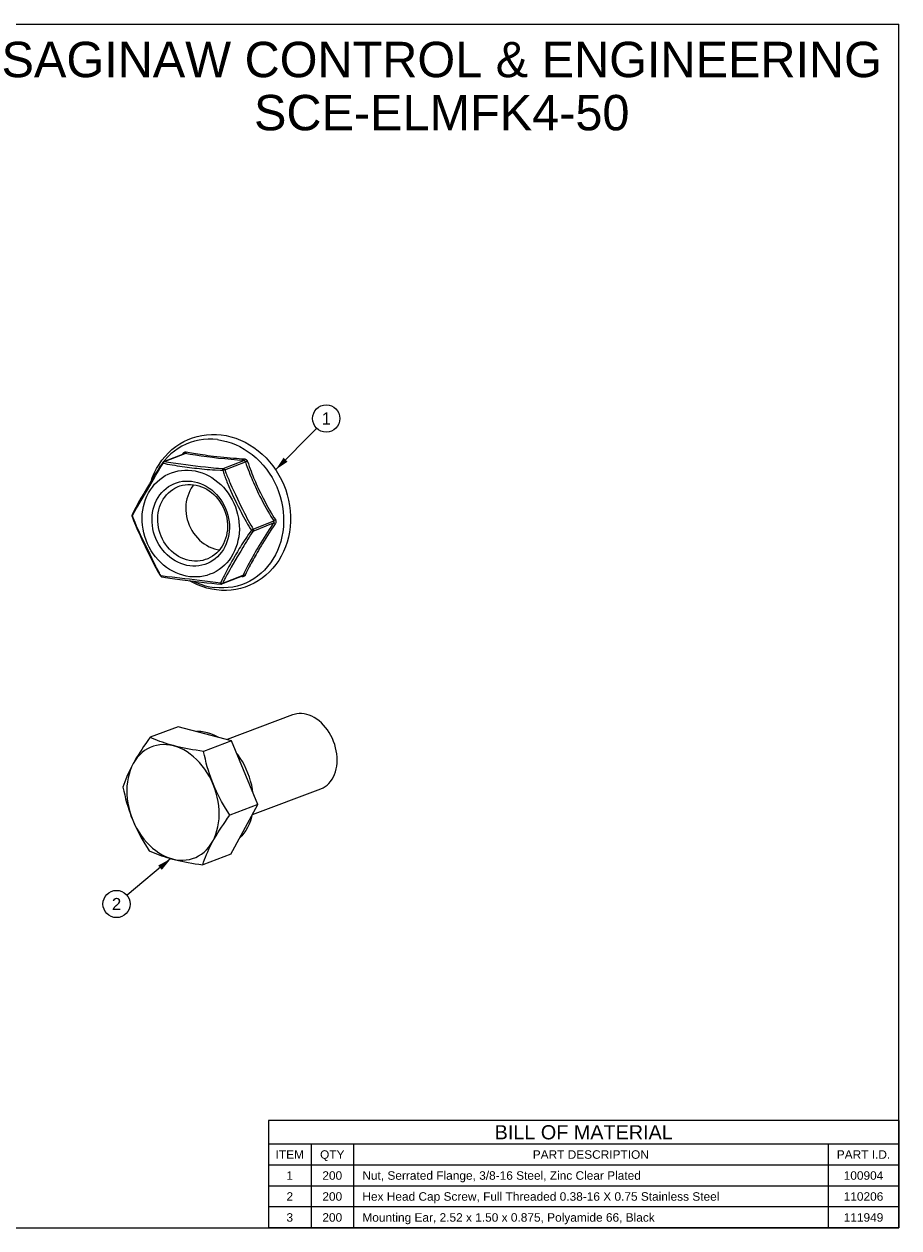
# Model space of a CAD drawing. Header units: inches. Extents: x 0 to 7.33, y 0 to 5.67.
# Tile 4 of 4: x 3.22 to 7.33, y 0 to 5.67. Entities that reach past the tile are written whole.
import ezdxf

# ---------------------------------------------------------------- set-up
doc = ezdxf.new("R2010")
doc.units = ezdxf.units.IN
doc.header["$LTSCALE"] = 0.403333
doc.header["$MEASUREMENT"] = 0
doc.layers.get('0').update_dxf_attribs({"linetype": 'CONTINUOUS'})
doc.layers.add('02___PRT_ALL_AXES', color=7, linetype='CONTINUOUS')
doc.styles.get("Standard").update_dxf_attribs({"font": 'arial.ttf'})
doc.dimstyles.get("Standard").update_dxf_attribs({"dimtxt": 0.056667, "dimasz": 0.066667, "dimexe": 0.09, "dimexo": 0.07, "dimgap": 0.09, "dimtad": 0, "dimtih": 1, "dimtoh": 1, "dimdec": 3, "dimzin": 4, "dimdsep": 46, "dimtxsty": 'Standard', "dimblk": '_FILLED', "dimblk1": '_FILLED', "dimblk2": '_FILLED', "dimcen": 0.09, "dimadec": 3, "dimazin": 1, "dimtp": 0.001, "dimtm": 0.001, "dimtfac": 1, "dimtdec": 3, "dimtofl": 0, "dimtmove": 0, "dimatfit": 3, "dimldrblk": '_FILLED', "dimfxl": 0, "dimtolj": 1, "dimtzin": 4, "dimarcsym": 0})

# ---------------------------------------------------------------- blocks, each defined once
blk = doc.blocks.new('_FILLED')
at = {"color": 0, "linetype": 'ByBlock'}
blk.add_solid([(0, 0), (-1, 0.2), (-1, -0.2)], dxfattribs=at)
blk = doc.blocks.new('BALLOON_BL1', base_point=(3.6517, 1.5247))
at = {"color": 2, "linetype": 'Continuous'}
blk.add_circle((3.6517, 1.5247), 0.0642, dxfattribs=at)
at = {"color": 2, "linetype": 'Continuous', "insert": (3.6296, 1.5531), "char_height": 0.0567, "width": 0.044027, "attachment_point": 1, "line_spacing_factor": 0.9}
blk.add_mtext('2', dxfattribs=at)
blk = doc.blocks.new('BALLOON_BL2', base_point=(4.6386, 3.8101))
at = {"color": 2, "linetype": 'Continuous'}
blk.add_circle((4.6386, 3.8101), 0.0642, dxfattribs=at)
at = {"color": 2, "linetype": 'Continuous', "insert": (4.6166, 3.8384), "char_height": 0.0567, "width": 0.044027, "attachment_point": 1, "line_spacing_factor": 0.9}
blk.add_mtext('1', dxfattribs=at)

msp = doc.modelspace()

# ---------------------------------------------------------------- linework, layer by layer
at = {"color": 7, "linetype": 'Continuous'}
for p, q in [((0, 5.6667), (7.3333, 5.6667)), ((7.3333, 0), (7.3333, 5.6667)), ((3.8733, 3.6071), (3.9706, 3.6455)), ((3.8771, 3.6076), (3.9739, 3.6458)), ((3.9625, 3.6424), (3.9644, 3.6451)), ((3.8483, 3.563), (3.8557, 3.5753)), ((3.8687, 3.6034), (3.8687, 3.6034)), ((3.9769, 3.5931), (4.0112, 3.5889)), ((4.0112, 3.5889), (4.0459, 3.5847)), ((4.0459, 3.5847), (4.0699, 3.582)), ((4.1535, 3.5741), (4.2503, 3.6123)), ((4.1612, 3.5683), (4.2579, 3.6065)), ((3.797, 3.4749), (3.8294, 3.5309)), ((3.8294, 3.5309), (3.8369, 3.5437)), ((4.1401, 3.5663), (4.1512, 3.5658)), ((3.7628, 3.4169), (3.797, 3.4749)), ((4.1946, 3.4876), (4.201, 3.4736)), ((4.201, 3.4736), (4.2109, 3.4526)), ((3.7516, 3.3978), (3.7628, 3.4169)), ((4.1961, 3.4544), (4.2027, 3.4403)), ((4.2027, 3.4403), (4.2094, 3.4261)), ((4.2094, 3.4261), (4.2164, 3.4115)), ((4.2109, 3.4526), (4.221, 3.4314)), ((4.2164, 3.4115), (4.224, 3.3959)), ((4.221, 3.4314), (4.2354, 3.4013)), ((4.2354, 3.4013), (4.2439, 3.3839)), ((4.224, 3.3959), (4.2327, 3.3784)), ((4.2942, 3.28), (4.3909, 3.3182)), ((4.2944, 3.2898), (4.3911, 3.328)), ((3.8093, 3.17), (3.7649, 3.2628)), ((4.2201, 3.1825), (4.2121, 3.169)), ((4.2357, 3.1862), (4.2198, 3.1591)), ((3.8194, 3.1489), (3.8093, 3.17)), ((3.8262, 3.1349), (3.8194, 3.1489)), ((3.8331, 3.121), (3.8262, 3.1349)), ((4.1872, 3.1258), (4.1803, 3.1134)), ((4.1942, 3.1381), (4.1872, 3.1258)), ((4.202, 3.1286), (4.1915, 3.1103)), ((4.2012, 3.1503), (4.1942, 3.1381)), ((4.2198, 3.1591), (4.202, 3.1286)), ((3.8797, 3.0668), (3.8609, 3.0696)), ((3.8651, 3.0645), (3.8651, 3.0645)), ((3.9252, 3.0613), (3.9133, 3.0626)), ((3.9723, 3.0559), (3.9252, 3.0613)), ((4.147, 3.0316), (4.2443, 3.07)), ((4.151, 3.0351), (4.2477, 3.0733)), ((4.1778, 3.086), (4.1711, 3.0739)), ((4.1803, 3.1134), (4.1736, 3.101)), ((4.1846, 3.0982), (4.1778, 3.086)), ((4.1915, 3.1103), (4.1846, 3.0982)), ((4.2417, 3.0653), (4.2337, 3.0659)), ((3.9952, 3.0532), (3.9723, 3.0559)), ((4.0182, 3.0503), (3.9952, 3.0532)), ((4.1047, 3.0394), (4.0788, 3.0426)), ((4.1931, 2.2928), (3.9413, 2.3589)), ((4.3168, 1.9927), (4.1931, 2.2928)), ((4.1887, 1.7587), (4.3168, 1.9927)), ((0, 0), (7.3333, 0))]:
    msp.add_line(p, q, dxfattribs=at)
at = {"color": 2, "linetype": 'Continuous'}
for p, q in [((7.3334, 0.5057), (4.3667, 0.5057)), ((4.3667, 0.5057), (4.3667, 0)), ((7.3334, 0.5057), (7.3334, 0)), ((7.3334, 0.395), (4.3667, 0.395)), ((4.5667, 0.395), (4.5667, 0)), ((4.7667, 0.395), (4.7667, 0)), ((7, 0.395), (7, 0)), ((7.3334, 0.296), (4.3667, 0.296)), ((7.3334, 0.1973), (4.3667, 0.1973)), ((7.3334, 0.0987), (4.3667, 0.0987)), ((7.3334, 0), (4.3667, 0))]:
    msp.add_line(p, q, dxfattribs=at)
at = {"color": 7, "linetype": 'Continuous'}
for points in [[(3.9644, 3.6451), (3.9657, 3.6468), (3.9671, 3.6483), (3.9685, 3.6496), (3.97, 3.6507), (3.9716, 3.6517), (3.9732, 3.6523), (3.9749, 3.6528), (3.9765, 3.6531), (3.9782, 3.6531), (3.9799, 3.6529)], [(3.9659, 3.6437), (3.9658, 3.6438), (3.9652, 3.6444), (3.9644, 3.6451)], [(3.9739, 3.6458), (3.9731, 3.6459), (3.9724, 3.646), (3.9716, 3.6458), (3.9708, 3.6456), (3.9706, 3.6455)], [(3.9799, 3.6529), (3.9794, 3.6516), (3.9789, 3.6503), (3.9782, 3.6492), (3.9774, 3.6482), (3.9766, 3.6473), (3.9757, 3.6466), (3.9748, 3.6461), (3.9739, 3.6458)], [(4.2503, 3.6123), (4.22, 3.6144), (4.1902, 3.6168), (4.1609, 3.6195), (4.132, 3.6225), (4.1038, 3.6258), (4.0762, 3.6293), (4.0494, 3.633), (4.0233, 3.6371), (3.9982, 3.6413), (3.9739, 3.6458)], [(3.9799, 3.6529), (3.9875, 3.6514), (4.0042, 3.6484)], [(4.0042, 3.6484), (4.0134, 3.6469), (4.0232, 3.6452), (4.0336, 3.6435), (4.0447, 3.6418), (4.0565, 3.64), (4.0687, 3.6383), (4.0815, 3.6365), (4.1079, 3.6332)], [(4.1079, 3.6332), (4.1241, 3.6313), (4.14, 3.6295), (4.1561, 3.6279), (4.1718, 3.6263), (4.187, 3.6249), (4.2015, 3.6237), (4.2153, 3.6226)], [(3.8687, 3.6034), (3.8577, 3.5869), (3.8454, 3.5676), (3.8325, 3.5468), (3.8194, 3.525), (3.806, 3.5025), (3.7926, 3.4797), (3.7793, 3.4568), (3.7663, 3.4343), (3.754, 3.4126), (3.7426, 3.3919), (3.7327, 3.3731), (3.7247, 3.3572)], [(3.8557, 3.5753), (3.8627, 3.5865), (3.8658, 3.5914), (3.8711, 3.5998)], [(3.8711, 3.5998), (3.8703, 3.6007), (3.8696, 3.6014), (3.8691, 3.602), (3.8688, 3.6026), (3.8686, 3.603), (3.8687, 3.6034), (3.8687, 3.6034)], [(3.8735, 3.605), (3.8728, 3.6039), (3.8721, 3.6026), (3.8716, 3.6013), (3.8711, 3.5998)], [(3.8711, 3.5998), (3.8803, 3.5978), (3.8905, 3.5958), (3.9016, 3.5938), (3.9133, 3.5916), (3.9251, 3.5897), (3.937, 3.5877), (3.9488, 3.586), (3.9606, 3.5842), (3.9722, 3.5826), (3.9837, 3.5811), (3.9952, 3.5796), (4.0066, 3.5782), (4.018, 3.5768), (4.0296, 3.5755), (4.0414, 3.5743), (4.0534, 3.573), (4.0657, 3.5718), (4.0781, 3.5707), (4.0907, 3.5697), (4.1034, 3.5687), (4.1161, 3.5678), (4.1401, 3.5663)], [(3.8733, 3.6071), (3.8737, 3.6073), (3.8748, 3.6075), (3.876, 3.6076), (3.8772, 3.6076)], [(3.8753, 3.6067), (3.8744, 3.6059), (3.8735, 3.605)], [(3.8772, 3.6076), (3.8762, 3.6072), (3.8753, 3.6067)], [(3.8771, 3.6076), (3.8862, 3.606), (3.8961, 3.6043), (3.907, 3.6026), (3.9186, 3.6008), (3.9302, 3.5992), (3.942, 3.5976), (3.9537, 3.596), (3.9769, 3.5931)], [(4.0699, 3.582), (4.0822, 3.5806), (4.0946, 3.5793), (4.1071, 3.578), (4.1195, 3.5769), (4.1315, 3.5758), (4.1428, 3.5749), (4.1535, 3.5741)], [(4.1512, 3.5659), (4.1514, 3.5674), (4.1516, 3.5688), (4.1518, 3.5701), (4.1521, 3.5712), (4.1525, 3.5722), (4.1528, 3.5731), (4.1532, 3.5737), (4.1536, 3.5741)], [(4.1536, 3.5741), (4.1547, 3.5739), (4.1559, 3.5735), (4.157, 3.5729), (4.158, 3.5722), (4.159, 3.5714), (4.1598, 3.5704), (4.1606, 3.5694), (4.1612, 3.5683)], [(4.2153, 3.6226), (4.2407, 3.6206), (4.2524, 3.6199)], [(4.2503, 3.6123), (4.2506, 3.6127), (4.2509, 3.6133), (4.2512, 3.614), (4.2515, 3.615), (4.2518, 3.616), (4.252, 3.6172), (4.2522, 3.6185), (4.2524, 3.6199)], [(4.2579, 3.6065), (4.2576, 3.6075), (4.2572, 3.6084), (4.2567, 3.6093), (4.2561, 3.61), (4.2553, 3.6107), (4.2545, 3.6112), (4.2536, 3.6117), (4.2525, 3.612), (4.2514, 3.6122), (4.2503, 3.6123)], [(4.2524, 3.6199), (4.2545, 3.6197), (4.2565, 3.6192), (4.2584, 3.6185), (4.2601, 3.6176), (4.2617, 3.6165), (4.2632, 3.6152), (4.2646, 3.6138), (4.2657, 3.6121), (4.2667, 3.6103), (4.2675, 3.6084)], [(4.2675, 3.6084), (4.2661, 3.608), (4.2648, 3.6075), (4.2634, 3.6072), (4.2621, 3.6069), (4.2609, 3.6067), (4.2598, 3.6065), (4.2588, 3.6065), (4.2579, 3.6065)], [(4.2579, 3.6065), (4.2623, 3.5938), (4.2667, 3.5816), (4.271, 3.57), (4.2753, 3.5588), (4.2794, 3.5481), (4.2835, 3.5378), (4.2876, 3.5279), (4.2918, 3.518), (4.2959, 3.5083), (4.3003, 3.4985), (4.3047, 3.4885), (4.3095, 3.4781), (4.3147, 3.4671), (4.3202, 3.4555), (4.3264, 3.443), (4.3331, 3.4298), (4.3404, 3.4159), (4.348, 3.4017), (4.3557, 3.3876), (4.3634, 3.374), (4.3708, 3.3613), (4.378, 3.3493), (4.3847, 3.3383), (4.3911, 3.328)], [(4.2675, 3.6084), (4.2719, 3.5959), (4.2761, 3.5839), (4.2804, 3.5724), (4.2846, 3.5614), (4.2887, 3.5509), (4.2927, 3.5407), (4.2968, 3.5309), (4.3008, 3.5212), (4.305, 3.5116), (4.3092, 3.502), (4.3136, 3.4921), (4.3183, 3.4818), (4.3234, 3.471), (4.3289, 3.4596), (4.335, 3.4473), (4.3416, 3.4343), (4.3488, 3.4205), (4.3562, 3.4065), (4.3639, 3.3927), (4.3715, 3.3792), (4.3788, 3.3667), (4.3858, 3.3549), (4.3924, 3.344), (4.3988, 3.3339)], [(3.7719, 3.3433), (3.7728, 3.3611), (3.7749, 3.3786), (3.7781, 3.3958), (3.7825, 3.4126), (3.788, 3.4289), (3.7946, 3.4447), (3.8022, 3.4598), (3.8108, 3.4741), (3.8204, 3.4876), (3.8309, 3.5003), (3.8423, 3.512), (3.8545, 3.5227), (3.8674, 3.5324), (3.881, 3.541), (3.8952, 3.5484), (3.91, 3.5546), (3.9252, 3.5596), (3.9408, 3.5634), (3.9567, 3.5659), (3.9728, 3.5671), (3.9891, 3.567), (4.0054, 3.5657), (4.0218, 3.5631), (4.0379, 3.5592), (4.054, 3.5541), (4.0697, 3.5477), (4.0851, 3.5402), (4.1, 3.5316), (4.1145, 3.5218), (4.1283, 3.511), (4.1416, 3.4992), (4.1541, 3.4864), (4.1658, 3.4728), (4.1767, 3.4584), (4.1866, 3.4433), (4.1957, 3.4275), (4.2037, 3.4111), (4.2107, 3.3943), (4.2166, 3.377), (4.2215, 3.3595), (4.2252, 3.3417), (4.2277, 3.3237), (4.2291, 3.3058), (4.2294, 3.2879)], [(3.8185, 3.3376), (3.8193, 3.3529), (3.8213, 3.3679), (3.8243, 3.3828), (3.8284, 3.3974), (3.8336, 3.4116), (3.8399, 3.4252), (3.8472, 3.4381), (3.8554, 3.4502), (3.8645, 3.4615), (3.8744, 3.4718), (3.8851, 3.4812), (3.8965, 3.4895), (3.9086, 3.4968), (3.9212, 3.5029), (3.9343, 3.5079), (3.9479, 3.5117), (3.9618, 3.5143), (3.9759, 3.5157), (3.9901, 3.5158), (4.0045, 3.5147), (4.0188, 3.5123), (4.033, 3.5088), (4.047, 3.504), (4.0607, 3.4981), (4.074, 3.491), (4.0869, 3.4828), (4.0992, 3.4736), (4.111, 3.4635), (4.122, 3.4524), (4.1323, 3.4405), (4.1418, 3.4279), (4.1504, 3.4145), (4.1581, 3.4004), (4.1648, 3.3858), (4.1706, 3.3707), (4.1752, 3.3554), (4.1787, 3.3398), (4.1812, 3.3243), (4.1825, 3.3089), (4.1827, 3.2935)], [(3.8369, 3.5437), (3.8445, 3.5566), (3.8483, 3.563)], [(4.1612, 3.5683), (4.1603, 3.5682), (4.1593, 3.5681), (4.1581, 3.568), (4.1568, 3.5677), (4.1554, 3.5673), (4.154, 3.5669), (4.1526, 3.5664), (4.1512, 3.5659)], [(4.1512, 3.5658), (4.1526, 3.5615), (4.1543, 3.5566), (4.1561, 3.5511), (4.1582, 3.5452), (4.1605, 3.5389), (4.163, 3.5324), (4.1656, 3.5255), (4.1684, 3.5185), (4.1713, 3.5114), (4.1742, 3.5043), (4.1772, 3.4971), (4.1803, 3.49), (4.1834, 3.4829), (4.1865, 3.4757), (4.1897, 3.4686), (4.1961, 3.4544)], [(4.1612, 3.5683), (4.1627, 3.564), (4.1645, 3.5593), (4.1664, 3.554), (4.1686, 3.5483), (4.171, 3.5423), (4.1736, 3.5359), (4.1763, 3.5293), (4.1792, 3.5225), (4.1821, 3.5156), (4.1852, 3.5086), (4.1883, 3.5016), (4.1946, 3.4876)], [(3.8453, 3.339), (3.8461, 3.3527), (3.8478, 3.3663), (3.8505, 3.3797), (3.8543, 3.3929), (3.859, 3.4057), (3.8646, 3.4179), (3.8712, 3.4296), (3.8786, 3.4405), (3.8868, 3.4507), (3.8957, 3.46), (3.9054, 3.4684), (3.9157, 3.4759), (3.9265, 3.4825), (3.9379, 3.488), (3.9421, 3.4898)], [(3.9421, 3.4898), (3.9498, 3.4925), (3.962, 3.496), (3.9745, 3.4983), (3.9872, 3.4995), (4.0001, 3.4996), (4.013, 3.4986), (4.0259, 3.4965), (4.0387, 3.4933), (4.0513, 3.489), (4.0637, 3.4837), (4.0757, 3.4773), (4.0873, 3.4699), (4.0985, 3.4616), (4.1091, 3.4525), (4.119, 3.4425), (4.1283, 3.4318), (4.1368, 3.4204), (4.1446, 3.4083), (4.1515, 3.3956), (4.1576, 3.3824), (4.1628, 3.3688), (4.167, 3.355), (4.1702, 3.341), (4.1723, 3.3269), (4.1735, 3.313), (4.1738, 3.2992)], [(4.0151, 3.4983), (4.0106, 3.4927), (4.0032, 3.4817), (3.9966, 3.4701), (3.991, 3.4578), (3.9863, 3.4451), (3.9825, 3.4319), (3.9798, 3.4184), (3.9781, 3.4048), (3.9774, 3.3912)], [(3.726, 3.3517), (3.7253, 3.3511), (3.7247, 3.3506), (3.7244, 3.3501), (3.7243, 3.3497), (3.7243, 3.3495)], [(3.7243, 3.3495), (3.7313, 3.3305), (3.7403, 3.3084), (3.7507, 3.2844), (3.7621, 3.2592), (3.7742, 3.2333), (3.7866, 3.2071), (3.7992, 3.1809), (3.8118, 3.1552), (3.8242, 3.1305), (3.8364, 3.1074), (3.8481, 3.0865), (3.8584, 3.0691)], [(3.7247, 3.3572), (3.7245, 3.3566), (3.7244, 3.3557), (3.7245, 3.3547), (3.7248, 3.3537), (3.7253, 3.3527), (3.726, 3.3517)], [(3.726, 3.3517), (3.735, 3.3684), (3.7402, 3.378), (3.7459, 3.3878), (3.7516, 3.3978)], [(3.7649, 3.2628), (3.7599, 3.2734), (3.7547, 3.2845), (3.7493, 3.2962), (3.744, 3.3081), (3.7388, 3.3199), (3.734, 3.3313), (3.7298, 3.3418), (3.726, 3.3517)], [(3.9774, 3.3912), (3.9776, 3.3774), (3.9788, 3.3634), (3.981, 3.3494), (3.9841, 3.3354), (3.9883, 3.3215), (3.9935, 3.308), (3.9996, 3.2948), (4.0065, 3.2821), (4.0143, 3.27), (4.0228, 3.2586), (4.0321, 3.2479), (4.0421, 3.2379), (4.0526, 3.2287), (4.0638, 3.2205), (4.0754, 3.2131), (4.0874, 3.2067), (4.0998, 3.2014), (4.1124, 3.1971), (4.1252, 3.1939), (4.136, 3.1921)], [(4.2327, 3.3784), (4.2376, 3.3688), (4.243, 3.3584), (4.2488, 3.3475), (4.255, 3.3362), (4.2613, 3.3247), (4.2678, 3.3134), (4.2742, 3.3027), (4.2802, 3.2928), (4.2861, 3.2838)], [(4.2439, 3.3839), (4.2487, 3.3743), (4.2538, 3.3639), (4.2594, 3.353), (4.2652, 3.3417), (4.2713, 3.3303), (4.2774, 3.3191), (4.2833, 3.3084), (4.289, 3.2987), (4.2944, 3.2898)], [(4.2294, 3.2879), (4.2284, 3.2701), (4.2264, 3.2526), (4.2231, 3.2353), (4.2188, 3.2185), (4.2133, 3.2022), (4.2067, 3.1865), (4.1991, 3.1714), (4.1905, 3.1571), (4.1809, 3.1435), (4.1704, 3.1309), (4.159, 3.1191), (4.1468, 3.1084), (4.1339, 3.0988), (4.1203, 3.0902), (4.106, 3.0828), (4.0913, 3.0766), (4.0761, 3.0716), (4.0605, 3.0678), (4.0446, 3.0653), (4.0284, 3.0641), (4.0121, 3.0642), (3.9958, 3.0655), (3.9795, 3.0681), (3.9633, 3.072), (3.9473, 3.0771), (3.9316, 3.0834), (3.9162, 3.091), (3.9012, 3.0996), (3.8868, 3.1094), (3.8729, 3.1202), (3.8597, 3.132), (3.8472, 3.1447), (3.8355, 3.1583), (3.8246, 3.1728), (3.8146, 3.1879), (3.8056, 3.2037), (3.7976, 3.2201), (3.7906, 3.2369), (3.7846, 3.2542), (3.7798, 3.2717), (3.7761, 3.2895), (3.7735, 3.3074), (3.7721, 3.3253), (3.7719, 3.3433)], [(4.1827, 3.2935), (4.1819, 3.2783), (4.18, 3.2633), (4.177, 3.2484), (4.1729, 3.2338), (4.1676, 3.2196), (4.1614, 3.206), (4.1541, 3.1931), (4.1459, 3.1809), (4.1368, 3.1697), (4.1269, 3.1594), (4.1162, 3.15), (4.1048, 3.1417), (4.0927, 3.1344), (4.0801, 3.1282), (4.0669, 3.1233), (4.0534, 3.1194), (4.0395, 3.1169), (4.0254, 3.1155), (4.0111, 3.1154), (3.9968, 3.1165), (3.9825, 3.1188), (3.9683, 3.1224), (3.9543, 3.1272), (3.9406, 3.1331), (3.9272, 3.1402), (3.9144, 3.1483), (3.902, 3.1575), (3.8903, 3.1677), (3.8793, 3.1787), (3.869, 3.1906), (3.8595, 3.2033), (3.8509, 3.2167), (3.8432, 3.2308), (3.8364, 3.2454), (3.8307, 3.2604), (3.8261, 3.2758), (3.8225, 3.2913), (3.8201, 3.3069), (3.8188, 3.3223), (3.8185, 3.3376)], [(4.077, 3.1485), (4.0693, 3.1457), (4.0571, 3.1422), (4.0446, 3.1399), (4.0319, 3.1387), (4.019, 3.1386), (4.0061, 3.1396), (3.9932, 3.1417), (3.9804, 3.1449), (3.9678, 3.1492), (3.9554, 3.1546), (3.9434, 3.1609), (3.9318, 3.1683), (3.9206, 3.1766), (3.91, 3.1857), (3.9001, 3.1957), (3.8908, 3.2064), (3.8823, 3.2179), (3.8745, 3.2299), (3.8676, 3.2426), (3.8615, 3.2558), (3.8563, 3.2694), (3.8521, 3.2832), (3.8489, 3.2972), (3.8468, 3.3113), (3.8456, 3.3252), (3.8453, 3.339)], [(4.1738, 3.2992), (4.173, 3.2855), (4.1713, 3.2719), (4.1686, 3.2585), (4.1648, 3.2453), (4.1601, 3.2325), (4.1545, 3.2203), (4.1479, 3.2086), (4.1405, 3.1977), (4.1323, 3.1876), (4.1234, 3.1782), (4.1137, 3.1698), (4.1035, 3.1623), (4.0926, 3.1557), (4.0812, 3.1502), (4.077, 3.1485)], [(4.3843, 3.3085), (4.3772, 3.2981), (4.3699, 3.287), (4.3622, 3.2753), (4.3542, 3.2629), (4.3461, 3.2502), (4.338, 3.2373), (4.3303, 3.2247), (4.323, 3.2128), (4.3163, 3.2015), (4.3101, 3.1911), (4.3045, 3.1813), (4.2992, 3.1721), (4.2943, 3.1634), (4.2896, 3.1548), (4.285, 3.1464), (4.2804, 3.1381), (4.2759, 3.1296), (4.2714, 3.121), (4.2668, 3.1122), (4.2621, 3.1029), (4.2574, 3.0933), (4.2525, 3.0835), (4.2477, 3.0733)], [(4.2861, 3.2838), (4.2874, 3.2846), (4.2887, 3.2854), (4.2899, 3.2862), (4.291, 3.287), (4.2921, 3.2878), (4.293, 3.2885), (4.2938, 3.2892), (4.2944, 3.2898)], [(4.2944, 3.2898), (4.2949, 3.2886), (4.2952, 3.2873), (4.2954, 3.286), (4.2955, 3.2848), (4.2954, 3.2835), (4.2951, 3.2823), (4.2947, 3.2811), (4.2942, 3.28)], [(4.3984, 3.3146), (4.3918, 3.305), (4.3776, 3.2838)], [(4.3843, 3.3085), (4.3916, 3.3192), (4.3921, 3.3202), (4.3925, 3.3212), (4.3927, 3.3222), (4.3928, 3.3232), (4.3927, 3.3242), (4.3925, 3.3252), (4.3922, 3.3262), (4.3917, 3.3271), (4.3911, 3.328)], [(4.3984, 3.3146), (4.3972, 3.3154), (4.3961, 3.3161), (4.3949, 3.3167), (4.3939, 3.3172), (4.393, 3.3176), (4.3921, 3.318), (4.3915, 3.3182), (4.3909, 3.3182)], [(4.3911, 3.328), (4.3917, 3.3286), (4.3924, 3.3293), (4.3932, 3.33), (4.3942, 3.3308), (4.3952, 3.3316), (4.3964, 3.3324), (4.3976, 3.3331), (4.3988, 3.3339)], [(4.3988, 3.3339), (4.3998, 3.332), (4.4006, 3.3301), (4.4011, 3.3282), (4.4015, 3.3262), (4.4015, 3.3242), (4.4014, 3.3222), (4.401, 3.3202), (4.4004, 3.3183), (4.3995, 3.3164), (4.3984, 3.3146)], [(4.2861, 3.2838), (4.2798, 3.275), (4.2732, 3.2655), (4.2663, 3.2553), (4.2594, 3.2449), (4.2526, 3.2345), (4.2461, 3.2245), (4.2401, 3.2149), (4.2344, 3.2058), (4.2293, 3.1975), (4.2201, 3.1825)], [(4.2942, 3.28), (4.2883, 3.2713), (4.2822, 3.2619), (4.2757, 3.2518), (4.2691, 3.2414), (4.2627, 3.2311), (4.2565, 3.221), (4.2507, 3.2114), (4.2453, 3.2023), (4.2357, 3.1862)], [(4.2942, 3.28), (4.2936, 3.2801), (4.2928, 3.2803), (4.2919, 3.2806), (4.2909, 3.2811), (4.2898, 3.2816), (4.2886, 3.2823), (4.2874, 3.283), (4.2861, 3.2838)], [(4.3776, 3.2838), (4.3701, 3.2722), (4.3622, 3.26), (4.3542, 3.2475), (4.3463, 3.2348), (4.3386, 3.2224), (4.3315, 3.2107), (4.3248, 3.1995), (4.3188, 3.1893), (4.3132, 3.1796), (4.308, 3.1706), (4.2985, 3.1535)], [(3.8609, 3.0696), (3.856, 3.0781), (3.8531, 3.0832), (3.85, 3.0887), (3.8468, 3.0946), (3.8435, 3.1009), (3.8401, 3.1074), (3.8366, 3.1141), (3.8331, 3.121)], [(4.2121, 3.169), (4.2084, 3.1626), (4.2012, 3.1503)], [(4.2985, 3.1535), (4.2939, 3.1452), (4.2895, 3.137), (4.285, 3.1287), (4.2806, 3.1202), (4.2761, 3.1115), (4.2714, 3.1023), (4.2667, 3.0929), (4.262, 3.0832), (4.2572, 3.0732)], [(3.8584, 3.0691), (3.8585, 3.069), (3.8588, 3.069), (3.8594, 3.069), (3.8601, 3.0692), (3.8609, 3.0695)], [(3.8609, 3.0695), (3.8613, 3.0683), (3.8618, 3.0672), (3.8624, 3.0662), (3.8632, 3.0655), (3.864, 3.0649), (3.8648, 3.0646), (3.8651, 3.0645)], [(3.8651, 3.0645), (3.8821, 3.0616), (3.9026, 3.0584), (3.9253, 3.0551), (3.9496, 3.0519), (3.9748, 3.0488), (4.0006, 3.0456), (4.0264, 3.0425), (4.0518, 3.0396), (4.0767, 3.0368), (4.1007, 3.0344), (4.1232, 3.0324), (4.1426, 3.0309)], [(3.9133, 3.0626), (3.8904, 3.0654), (3.8797, 3.0668)], [(4.1736, 3.101), (4.1702, 3.0947), (4.1669, 3.0885), (4.1636, 3.0822), (4.1604, 3.076), (4.1573, 3.0699), (4.1543, 3.064), (4.1515, 3.0583), (4.1489, 3.0529), (4.1465, 3.0479), (4.1444, 3.0433), (4.1426, 3.0392), (4.141, 3.0357)], [(4.1711, 3.0739), (4.1679, 3.068), (4.1648, 3.0623), (4.1619, 3.0568), (4.1592, 3.0516), (4.1568, 3.0468), (4.1545, 3.0424), (4.1526, 3.0385), (4.151, 3.0351)], [(4.2417, 3.0653), (4.2416, 3.0664), (4.2414, 3.0674), (4.2412, 3.0682), (4.241, 3.0687)], [(4.2572, 3.0732), (4.2563, 3.0716), (4.2553, 3.0702), (4.2541, 3.069), (4.2527, 3.0679), (4.2512, 3.0671), (4.2495, 3.0663), (4.2477, 3.0658), (4.2458, 3.0654), (4.2438, 3.0653), (4.2417, 3.0653)], [(4.2443, 3.07), (4.2449, 3.0703), (4.2457, 3.0708), (4.2463, 3.0713), (4.2469, 3.0719), (4.2473, 3.0725), (4.2477, 3.0733)], [(4.2477, 3.0733), (4.2485, 3.0737), (4.2495, 3.0741), (4.2507, 3.0742), (4.2519, 3.0743), (4.2532, 3.0742), (4.2545, 3.074), (4.2558, 3.0736), (4.2572, 3.0731)], [(4.0788, 3.0426), (4.0417, 3.0473), (4.0182, 3.0503)], [(4.141, 3.0357), (4.1175, 3.038), (4.1047, 3.0394)], [(4.1426, 3.0309), (4.1424, 3.031), (4.1421, 3.0312), (4.1418, 3.0317), (4.1415, 3.0324), (4.1413, 3.0333), (4.1411, 3.0344), (4.141, 3.0356)], [(4.141, 3.0356), (4.1424, 3.035), (4.1438, 3.0346), (4.1452, 3.0343), (4.1465, 3.0341), (4.1478, 3.0341), (4.149, 3.0343), (4.1501, 3.0346), (4.1509, 3.0351)], [(4.1509, 3.0351), (4.1503, 3.0341), (4.1495, 3.0332), (4.1486, 3.0325), (4.1476, 3.0319), (4.147, 3.0316)], [(4.6896, 2.202), (4.6893, 2.2163), (4.688, 2.2309), (4.6857, 2.2456), (4.6825, 2.2605), (4.6784, 2.2753), (4.6733, 2.2899), (4.6673, 2.3042), (4.6604, 2.318), (4.6528, 2.3314), (4.6444, 2.344), (4.6353, 2.356), (4.6257, 2.3671), (4.6154, 2.3774), (4.6047, 2.3867), (4.5936, 2.395), (4.5821, 2.4022), (4.5704, 2.4083), (4.5585, 2.4133), (4.5465, 2.4171), (4.5345, 2.4196), (4.5226, 2.4209), (4.5108, 2.421), (4.4992, 2.4198), (4.488, 2.4173), (4.4792, 2.4144)], [(4.6109, 2.0655), (4.6129, 2.0663), (4.6233, 2.0711), (4.6331, 2.0771), (4.6423, 2.0843), (4.6508, 2.0925), (4.6587, 2.1017), (4.6657, 2.1119), (4.6719, 2.123), (4.6772, 2.1349), (4.6816, 2.1474), (4.6851, 2.1605), (4.6875, 2.1741), (4.6891, 2.1879), (4.6896, 2.202)]]:
    msp.add_lwpolyline(points, dxfattribs=at)
for centre, start, end in [((3.877, 3.5978), 111.4377, 145.9503), ((3.7337, 3.3528), 154.1868, 199.4648), ((3.8669, 3.0744), 211.5824, 259.5333), ((4.1433, 3.0409), 266.012, 291.5814)]:
    msp.add_arc(centre, 0.01, start, end, dxfattribs=at)
at = {"layer": '02___PRT_ALL_AXES', "color": 7, "linetype": 'Continuous'}
for p, q in [((3.8765, 3.6121), (3.8722, 3.6065)), ((4.4792, 2.4144), (4.1717, 2.2984)), ((3.9413, 2.3589), (3.8097, 2.3093)), ((4.1931, 2.2928), (4.0615, 2.2431)), ((4.6109, 2.0655), (4.2905, 1.9445)), ((4.3168, 1.9927), (4.1852, 1.943)), ((4.1887, 1.7587), (4.0572, 1.709))]:
    msp.add_line(p, q, dxfattribs=at)
for points in [[(3.816, 3.5193), (3.8199, 3.5308), (3.8291, 3.5528), (3.8398, 3.574), (3.8518, 3.5942), (3.8651, 3.6133), (3.8796, 3.6313), (3.8953, 3.6481), (3.9121, 3.6636), (3.9299, 3.6777), (3.9486, 3.6903), (3.9682, 3.7015), (3.9885, 3.7112), (4.0095, 3.7193), (4.0311, 3.7257), (4.0532, 3.7306), (4.0756, 3.7337), (4.0984, 3.7352), (4.1213, 3.735), (4.1443, 3.733)], [(4.126, 3.7106), (4.1042, 3.7124), (4.0825, 3.7126), (4.061, 3.7112), (4.0398, 3.7081), (4.0189, 3.7034), (3.9985, 3.6971), (3.9787, 3.6893), (3.9595, 3.68), (3.9411, 3.6691), (3.9235, 3.6569), (3.9068, 3.6432), (3.8911, 3.6283), (3.8765, 3.6121)], [(4.126, 3.7106), (4.1477, 3.7072), (4.1693, 3.7021), (4.1906, 3.6955), (4.2116, 3.6873), (4.2322, 3.6776), (4.2523, 3.6664), (4.2717, 3.6538), (4.2904, 3.6399), (4.3084, 3.6246), (4.3254, 3.6082), (4.3415, 3.5906), (4.3565, 3.5719), (4.3705, 3.5522), (4.3833, 3.5317), (4.3948, 3.5104), (4.4051, 3.4884), (4.414, 3.4658), (4.4215, 3.4427), (4.4277, 3.4192), (4.4324, 3.3955), (4.4356, 3.3716), (4.4374, 3.3477), (4.4377, 3.3239), (4.4365, 3.3002), (4.4338, 3.2768), (4.4297, 3.2539), (4.4241, 3.2314), (4.4171, 3.2095), (4.4087, 3.1884), (4.3989, 3.168), (4.3878, 3.1486), (4.3755, 3.1302), (4.362, 3.1128), (4.3474, 3.0966), (4.3317, 3.0817), (4.315, 3.0681), (4.2974, 3.0558), (4.279, 3.045), (4.2598, 3.0356), (4.24, 3.0278), (4.2196, 3.0215), (4.1987, 3.0168), (4.1775, 3.0138), (4.156, 3.0123), (4.1343, 3.0125), (4.1126, 3.0143)], [(4.1443, 3.733), (4.1672, 3.7294), (4.19, 3.7241), (4.2126, 3.7171), (4.2348, 3.7085), (4.2565, 3.6983), (4.2777, 3.6865), (4.2983, 3.6732), (4.3181, 3.6584), (4.3371, 3.6423), (4.355, 3.6249), (4.372, 3.6063), (4.3878, 3.5865), (4.4024, 3.5657), (4.4157, 3.544), (4.4277, 3.5215), (4.4383, 3.4983), (4.4475, 3.4744), (4.4552, 3.4501), (4.4614, 3.4254), (4.466, 3.4004), (4.4691, 3.3753), (4.4706, 3.3501), (4.4706, 3.3251), (4.4689, 3.3002), (4.4657, 3.2757), (4.4609, 3.2517), (4.4546, 3.2282), (4.4468, 3.2053), (4.4376, 3.1833), (4.427, 3.1621), (4.415, 3.1419), (4.4017, 3.1228), (4.3871, 3.1048), (4.3714, 3.088), (4.3546, 3.0725), (4.3369, 3.0584), (4.3181, 3.0457), (4.2986, 3.0346), (4.2782, 3.0249), (4.2572, 3.0168), (4.2356, 3.0103), (4.2136, 3.0055), (4.1911, 3.0023), (4.1684, 3.0009), (4.1454, 3.0011), (4.1225, 3.003)], [(3.8576, 3.5866), (3.8507, 3.5763), (3.8483, 3.5722)], [(4.1225, 3.003), (4.0995, 3.0067), (4.0767, 3.012), (4.0542, 3.019), (4.0319, 3.0276), (4.0102, 3.0378), (3.9949, 3.0463)], [(4.0132, 3.0441), (4.0269, 3.0376), (4.0479, 3.0295), (4.0693, 3.0228), (4.0908, 3.0178), (4.1126, 3.0143)], [(4.1324, 2.3087), (4.1261, 2.3124), (4.1108, 2.3198), (4.0954, 2.3259), (4.0798, 2.3306), (4.0643, 2.334), (4.0488, 2.3361), (4.0334, 2.3367), (4.0271, 2.3364)], [(3.8097, 2.3093), (3.799, 2.2944), (3.7887, 2.2799), (3.779, 2.2658), (3.7698, 2.252), (3.761, 2.2385), (3.7526, 2.2252), (3.7446, 2.2121), (3.737, 2.1991), (3.7298, 2.1863), (3.7231, 2.1736), (3.7167, 2.1611), (3.7107, 2.1487), (3.7051, 2.1365), (3.6999, 2.1243), (3.6949, 2.1122), (3.6903, 2.1), (3.6859, 2.0877), (3.6817, 2.0753)], [(4.1345, 1.9459), (4.134, 1.966), (4.1324, 1.9862), (4.1295, 2.0066), (4.1255, 2.0269), (4.1203, 2.0471), (4.1139, 2.0671), (4.1065, 2.0867), (4.0979, 2.1058), (4.0884, 2.1243), (4.078, 2.1422), (4.0666, 2.1593), (4.0544, 2.1755), (4.0414, 2.1907), (4.0277, 2.205), (4.0134, 2.218), (3.9986, 2.2299), (3.9833, 2.2405), (3.9677, 2.2498), (3.9517, 2.2577), (3.9356, 2.2641), (3.9194, 2.2691), (3.9031, 2.2727), (3.887, 2.2747), (3.871, 2.2752), (3.8553, 2.2741), (3.8399, 2.2716), (3.8249, 2.2676), (3.8105, 2.262), (3.7966, 2.2551), (3.7835, 2.2467), (3.771, 2.2369), (3.7594, 2.2259), (3.7487, 2.2136), (3.7389, 2.2001), (3.7302, 2.1855), (3.7224, 2.1699), (3.7158, 2.1534), (3.7103, 2.136), (3.7059, 2.1179), (3.7027, 2.0991), (3.7007, 2.0799), (3.7, 2.0601)], [(4.0615, 2.2431), (4.0435, 2.2458), (4.0261, 2.2485), (4.0095, 2.2512), (3.9934, 2.2541), (3.9778, 2.257), (3.9627, 2.2601), (3.948, 2.2633), (3.9337, 2.2667), (3.9197, 2.2702), (3.9062, 2.2739), (3.8931, 2.2777), (3.8804, 2.2817), (3.868, 2.2859), (3.856, 2.2902), (3.8442, 2.2946), (3.8327, 2.2993), (3.8211, 2.3042), (3.8097, 2.3093)], [(4.1852, 1.943), (4.1747, 1.9593), (4.1647, 1.9754), (4.1552, 1.9913), (4.1462, 2.0071), (4.1377, 2.0229), (4.1295, 2.0387), (4.1218, 2.0547), (4.1144, 2.0708), (4.1075, 2.0871), (4.101, 2.1035), (4.0948, 2.1201), (4.0891, 2.1369), (4.0837, 2.1538), (4.0787, 2.1709), (4.074, 2.1883), (4.0696, 2.2061), (4.0654, 2.2244), (4.0615, 2.2431)], [(4.2931, 2.0502), (4.2912, 2.0644), (4.2875, 2.0838), (4.2827, 2.1032), (4.2769, 2.1224), (4.2701, 2.1413), (4.2623, 2.1598), (4.2535, 2.1778), (4.2439, 2.1952), (4.2334, 2.2119), (4.2221, 2.2279), (4.2174, 2.2338)], [(3.6817, 2.0753), (3.6856, 2.0565), (3.6898, 2.0382), (3.6942, 2.0204), (3.6989, 2.003), (3.7039, 1.9859), (3.7093, 1.969), (3.715, 1.9522), (3.7211, 1.9356), (3.7277, 1.9192), (3.7346, 1.9029), (3.742, 1.8868), (3.7497, 1.8708), (3.7579, 1.855), (3.7664, 1.8392), (3.7754, 1.8234), (3.7849, 1.8075), (3.7949, 1.7914), (3.8054, 1.7752)], [(3.7, 2.0601), (3.7004, 2.04), (3.7021, 2.0198), (3.7049, 1.9995), (3.709, 1.9791), (3.7142, 1.9589), (3.7205, 1.939), (3.728, 1.9194), (3.7365, 1.9003), (3.746, 1.8817), (3.7565, 1.8639), (3.7679, 1.8468), (3.7801, 1.8305), (3.793, 1.8153), (3.8067, 1.8011), (3.821, 1.788), (3.8358, 1.7762), (3.8511, 1.7656), (3.8668, 1.7563), (3.8827, 1.7484), (3.8988, 1.7419), (3.9151, 1.7369), (3.9313, 1.7334), (3.9475, 1.7314), (3.9635, 1.7309), (3.9792, 1.7319), (3.9946, 1.7344), (4.0095, 1.7385), (4.024, 1.744), (4.0378, 1.751), (4.051, 1.7594), (4.0634, 1.7691), (4.075, 1.7802), (4.0857, 1.7925), (4.0955, 1.806), (4.1043, 1.8205), (4.112, 1.8361), (4.1187, 1.8527), (4.1242, 1.87), (4.1286, 1.8882), (4.1317, 1.9069), (4.1337, 1.9262), (4.1345, 1.9459)], [(4.0572, 1.709), (4.0613, 1.7214), (4.0658, 1.7337), (4.0704, 1.7459), (4.0754, 1.758), (4.0806, 1.7702), (4.0862, 1.7825), (4.0922, 1.7948), (4.0986, 1.8074), (4.1053, 1.82), (4.1125, 1.8329), (4.1201, 1.8458), (4.1281, 1.859), (4.1365, 1.8723), (4.1453, 1.8858), (4.1545, 1.8995), (4.1642, 1.9136), (4.1744, 1.9281), (4.1852, 1.943)], [(4.2876, 1.9394), (4.2862, 1.9334), (4.2812, 1.9166), (4.2751, 1.9005), (4.268, 1.8853), (4.2599, 1.871), (4.2509, 1.8577), (4.241, 1.8454), (4.2303, 1.8342), (4.2299, 1.8339)], [(3.8054, 1.7752), (3.8168, 1.77), (3.8283, 1.7651), (3.8399, 1.7605), (3.8517, 1.756), (3.8637, 1.7517), (3.8761, 1.7476), (3.8888, 1.7436), (3.9019, 1.7398), (3.9154, 1.7361), (3.9293, 1.7326), (3.9437, 1.7292), (3.9584, 1.726), (3.9735, 1.7229), (3.9891, 1.7199), (4.0052, 1.7171), (4.0218, 1.7143), (4.0392, 1.7116), (4.0572, 1.709)]]:
    msp.add_lwpolyline(points, dxfattribs=at)

# ---------------------------------------------------------------- block references
at = {"color": 2, "linetype": 'Continuous'}
for name, p in [('BALLOON_BL2', (4.6386, 3.8101)), ('BALLOON_BL1', (3.6517, 1.5247))]:
    msp.add_blockref(name, p, dxfattribs=at)

# ---------------------------------------------------------------- texts
at = {"color": 2, "linetype": 'Continuous', "line_spacing_factor": 0.9}
for s, insert, char_height, width, attachment_point in [('SAGINAW CONTROL & ENGINEERING\\PSCE-ELMFK4-50', (5.1453, 5.5833), 0.166667, 4.209418, 2), ('BILL OF MATERIAL', (5.85, 0.4836), 0.066667, 0.836679, 2), ('ITEM', (4.4667, 0.3655), 0.04, 0.133086, 2), ('QTY', (4.6667, 0.3655), 0.04, 0.114647, 2), ('PART DESCRIPTION', (5.8834, 0.3655), 0.04, 0.545279, 2), ('PART I.D.', (7.1667, 0.3655), 0.04, 0.250855, 2), ('1', (4.4667, 0.2667), 0.04, 0.031078, 2), ('200', (4.6667, 0.2667), 0.04, 0.093234, 2), ('Nut, Serrated Flange, 3/8-16 Steel, Zinc Clear Plated', (4.8084, 0.2667), 0.04, 1.308848, 1), ('100904', (7.1667, 0.2667), 0.04, 0.186468, 2), ('Hex Head Cap Screw, Full Threaded 0.38-16 X 0.75 Stainless Steel ', (4.8084, 0.168), 0.04, 1.693829, 1), ('2', (4.4667, 0.168), 0.04, 0.031078, 2), ('200', (4.6667, 0.168), 0.04, 0.093234, 2), ('110206', (7.1667, 0.168), 0.04, 0.186468, 2), ('3', (4.4667, 0.0693), 0.04, 0.031078, 2), ('200', (4.6667, 0.0693), 0.04, 0.093234, 2), ('Mounting Ear, 2.52 x 1.50 x 0.875, Polyamide 66, Black', (4.8084, 0.0693), 0.04, 1.374275, 1), ('111949', (7.1667, 0.0693), 0.04, 0.186468, 2)]:
    msp.add_mtext(s, dxfattribs=dict(at, insert=insert, char_height=char_height, width=width, attachment_point=attachment_point))

# ---------------------------------------------------------------- leaders
at = {"color": 2, "linetype": 'Continuous'}
for points in [[(4.4003, 3.5689), (4.5935, 3.7644)], [(3.9073, 1.7383), (3.7009, 1.5659)]]:
    msp.add_leader(points, dimstyle='Standard', override={"dimtad": 0}, dxfattribs=at)

doc.saveas('drawing.dxf')
